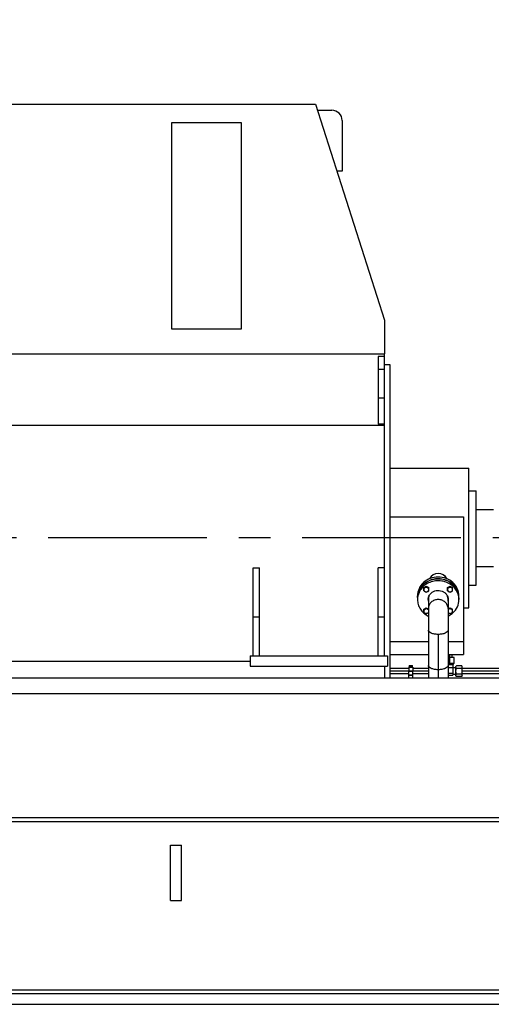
# Model space of a CAD drawing. Header units: millimetres. Extents: x 0 to 1189, y 0 to 841.
# Tile 9 of 173: x 172 to 245, y 172 to 324. Entities that reach past the tile are written whole.
import ezdxf
from ezdxf.enums import TextEntityAlignment as Align

# ---------------------------------------------------------------- set-up
doc = ezdxf.new("R2010")
doc.units = ezdxf.units.MM
doc.header["$LTSCALE"] = 65.395
doc.linetypes.add('CENTER', pattern=[0.6, 0.375, -0.075, 0.075, -0.075])
doc.layers.get('0').update_dxf_attribs({"linetype": 'CONTINUOUS'})
for name, color, linetype in [('32007_153200_11_ABL1204', 7, 'CONTINUOUS'), ('32007_153200_11_T1_PBL1210', 7, 'CONTINUOUS'), ('32007_153200_11_T2_PBL1208', 7, 'CONTINUOUS'), ('32007_153200_14_ABL1197', 7, 'CONTINUOUS'), ('32007_153200_14_T1_PBL1301', 7, 'CONTINUOUS'), ('32007_153200_15_ABL1115', 7, 'CONTINUOUS'), ('32007_153200_15_T1_PBL1302', 7, 'CONTINUOUS'), ('32007_153200_18_ABL1241', 7, 'CONTINUOUS'), ('32007_153200_18_T1_PBL1242', 7, 'CONTINUOUS'), ('32007_153701_05_PBL1201', 7, 'CONTINUOUS'), ('6M32E_GENSET_GENERATOR_ABL1093', 7, 'CONTINUOUS'), ('6M32E_GENSET_GENERATOR_T1_PBL1094', 7, 'CONTINUOUS'), ('6M32E_GENSET_GRUNDRAHMEN_ABL1126', 7, 'CONTINUOUS'), ('6M32E_GENSET_GRUNDRAHMEN_T1_PBL1127', 7, 'CONTINUOUS'), ('6M32E_GENSET_VERROHRUNG_ABL1095', 7, 'CONTINUOUS'), ('BOGEN-S-2D-90-76_1X2_9_PBL1209', 7, 'CONTINUOUS'), ('D3870-A2-S-20_PBL1198', 7, 'CONTINUOUS'), ('D3870-A2-S-20_PBL1243', 7, 'CONTINUOUS'), ('D931_1-M12X50_PBL1206', 7, 'CONTINUOUS'), ('D931_1-M12X50_PBL1207', 7, 'CONTINUOUS'), ('D931_1-M12X50_PBL1240', 7, 'CONTINUOUS'), ('D931_1-M12X50_PBL1244', 7, 'CONTINUOUS'), ('D931_1-M8X55_PBL1203', 7, 'CONTINUOUS'), ('E1514-FF-DN65-PN6X2_PBL1976', 7, 'CONTINUOUS'), ('EN1092-1-01A-DN65-PN6_PBL1205', 7, 'CONTINUOUS'), ('ISO8434-1-E-S20_PBL1116', 7, 'CONTINUOUS'), ('ISO8434-1-T-S20_PBL1199', 7, 'CONTINUOUS'), ('links_14_VBL1092', 7, 'CONTINUOUS'), ('RKD1000-20_PBL1200', 7, 'CONTINUOUS'), ('RKD1000-20_PBL1202', 7, 'CONTINUOUS')]:
    doc.layers.add(name, color=color, linetype=linetype)
doc.styles.get("Standard").update_dxf_attribs({"font": 'txt', "width": 0.6})
doc.dimstyles.new('DIMSTYLE_2', dxfattribs={"dimtxt": 3.5, "dimasz": 3.5, "dimexe": 1.8, "dimexo": 0, "dimgap": 0.875, "dimtad": 1, "dimlfac": 25, "dimdsep": 46, "dimtxsty": 'Standard', "dimblk": '_FILLED', "dimblk1": '_FILLED', "dimblk2": '_FILLED', "dimcen": 0.09, "dimadec": 0, "dimazin": 0, "dimtp": 2, "dimtm": 2, "dimtfac": 1, "dimtofl": 0, "dimtmove": 0, "dimatfit": 3, "dimldrblk": '_FILLED', "dimfxl": 1, "dimtolj": 1, "dimarcsym": 0})

# ---------------------------------------------------------------- blocks, each defined once
blk = doc.blocks.new('_FILLED')
at = {"color": 0, "linetype": 'ByBlock'}
blk.add_solid([(0, 0), (-1, 0.167), (-1, -0.167)], dxfattribs=at)
blk = doc.blocks.new('*D10')
at = {"color": 6, "linetype": 'Continuous'}
for p, q in [((302.09, 346.76), (105.05, 346.76)), ((106.85, 346.76), (106.85, 295.36)), ((106.85, 243.96), (106.85, 295.36)), ((111.85, 243.96), (105.05, 243.96))]:
    blk.add_line(p, q, dxfattribs=at)
at = {"color": 6, "linetype": 'Continuous', "xscale": 3.5, "yscale": 3.5, "zscale": 3.5}
for p, rotation in [((106.85, 346.76), 90), ((106.85, 243.96), 270)]:
    blk.add_blockref('_FILLED', p, dxfattribs=dict(at, rotation=rotation))
at = {"color": 6, "linetype": 'Continuous', "width": 0.672619}
blk.add_text('2570', height=3.5, rotation=90, dxfattribs=at).set_placement((105.97, 295.36), align=Align.CENTER)
blk = doc.blocks.new('*D11')
at = {"color": 6, "linetype": 'Continuous'}
for p, q in [((295.73, 361.56), (98.05, 361.56)), ((99.85, 361.56), (99.85, 302.76)), ((99.85, 243.96), (99.85, 302.76)), ((111.85, 243.96), (98.05, 243.96))]:
    blk.add_line(p, q, dxfattribs=at)
at = {"color": 6, "linetype": 'Continuous', "xscale": 3.5, "yscale": 3.5, "zscale": 3.5}
for p, rotation in [((99.85, 361.56), 90), ((99.85, 243.96), 270)]:
    blk.add_blockref('_FILLED', p, dxfattribs=dict(at, rotation=rotation))
at = {"color": 6, "linetype": 'Continuous', "width": 0.690476}
blk.add_text('2940', height=3.5, rotation=90, dxfattribs=at).set_placement((98.97, 302.76), align=Align.CENTER)
blk = doc.blocks.new('*D12')
at = {"color": 6, "linetype": 'Continuous'}
for p, q in [((316.38, 365.56), (91.05, 365.56)), ((92.85, 365.56), (92.85, 304.76)), ((92.85, 243.96), (92.85, 304.76)), ((111.85, 243.96), (91.05, 243.96))]:
    blk.add_line(p, q, dxfattribs=at)
at = {"color": 6, "linetype": 'Continuous', "xscale": 3.5, "yscale": 3.5, "zscale": 3.5}
for p, rotation in [((92.85, 365.56), 90), ((92.85, 243.96), 270)]:
    blk.add_blockref('_FILLED', p, dxfattribs=dict(at, rotation=rotation))
at = {"color": 6, "linetype": 'Continuous', "width": 0.672619}
blk.add_text('3040', height=3.5, rotation=90, dxfattribs=at).set_placement((91.97, 304.76), align=Align.CENTER)
blk = doc.blocks.new('*D13')
at = {"color": 6, "linetype": 'Continuous'}
for p, q in [((316.38, 380.16), (84.05, 380.16)), ((85.85, 380.16), (85.85, 312.06)), ((85.85, 243.96), (85.85, 312.06)), ((111.85, 243.96), (84.05, 243.96))]:
    blk.add_line(p, q, dxfattribs=at)
at = {"color": 6, "linetype": 'Continuous', "xscale": 3.5, "yscale": 3.5, "zscale": 3.5}
for p, rotation in [((85.85, 380.16), 90), ((85.85, 243.96), 270)]:
    blk.add_blockref('_FILLED', p, dxfattribs=dict(at, rotation=rotation))
at = {"color": 6, "linetype": 'Continuous', "width": 0.654762}
blk.add_text('3405', height=3.5, rotation=90, dxfattribs=at).set_placement((84.97, 312.06), align=Align.CENTER)
blk = doc.blocks.new('6M32E_GENSET_GENERATOR_T1_PBL1094', base_point=(293.7, 266.66))
at = {"layer": '6M32E_GENSET_GENERATOR_T1_PBL1094', "color": 7, "linetype": 'Continuous'}
for p, q in [((146.26, 310.96), (217.68, 310.96)), ((217.68, 310.96), (228.33, 277.6)), ((217.98, 310), (220.18, 310)), ((195.41, 308.08), (195.41, 276.24)), ((206.25, 308.08), (195.41, 308.08)), ((206.25, 276.24), (206.25, 308.08)), ((221.78, 308.4), (221.78, 300.6)), ((221.78, 300.6), (220.98, 300.6)), ((228.33, 277.6), (228.33, 272.4)), ((195.41, 276.24), (206.25, 276.24)), ((135.61, 272.4), (228.33, 272.4)), ((228.33, 261.4), (228.33, 272.4)), ((227.33, 271.96), (227.33, 261.52)), ((228.33, 271.96), (227.33, 271.96)), ((228.33, 270.76), (229.13, 270.76)), ((229.13, 270.76), (229.13, 222.36)), ((228.33, 265.56), (227.33, 265.56)), ((228.33, 261.52), (227.33, 261.52)), ((135.61, 261.4), (228.33, 261.4)), ((228.33, 225.76), (228.33, 261.4)), ((229.13, 254.76), (241.35, 254.76)), ((241.35, 233.16), (241.35, 254.76)), ((241.35, 251.26), (242.45, 251.26)), ((242.45, 236.66), (242.45, 251.26)), ((242.45, 248.36), (245.13, 248.36)), ((229.13, 247.24), (240.53, 247.24)), ((240.53, 247.24), (240.53, 225.96)), ((208.01, 225.76), (208.01, 239.36)), ((208.01, 239.36), (209.01, 239.36)), ((209.01, 225.76), (209.01, 239.36)), ((227.33, 225.76), (227.33, 239.36)), ((228.33, 239.36), (227.33, 239.36)), ((242.45, 239.56), (245.13, 239.56)), ((241.35, 236.66), (242.45, 236.66)), ((233.41, 234.76), (233.41, 235.03)), ((239.81, 234.76), (239.81, 235.03)), ((240.53, 233.16), (241.35, 233.16)), ((209.01, 231.76), (208.01, 231.76)), ((228.33, 231.76), (227.33, 231.76)), ((229.13, 227.98), (235.09, 227.98)), ((238.13, 227.98), (240.53, 227.98)), ((207.57, 225.76), (207.57, 224.16)), ((207.57, 225.76), (228.77, 225.76)), ((228.77, 225.76), (228.77, 224.16)), ((229.13, 225.96), (235.09, 225.96)), ((238.13, 225.96), (240.53, 225.96)), ((170.37, 224.96), (207.57, 224.96)), ((207.57, 224.16), (228.77, 224.16)), ((228.33, 224.16), (228.33, 222.36))]:
    blk.add_line(p, q, dxfattribs=at)
at = {"layer": '6M32E_GENSET_GENERATOR_T1_PBL1094', "color": 9, "linetype": 'Continuous'}
blk.add_line((228.33, 269.96), (227.33, 269.96), dxfattribs=at)
at = {"layer": '6M32E_GENSET_GENERATOR_T1_PBL1094', "color": 2, "linetype": 'CENTER'}
blk.add_line((475.55, 243.96), (111.85, 243.96), dxfattribs=at)
at = {"layer": '6M32E_GENSET_GENERATOR_T1_PBL1094', "color": 7, "linetype": 'Continuous'}
for centre, radius, start, end in [((220.18, 308.4), 1.6, 0, 90), ((236.61, 236.96), 1.52, 28.7563, 151.2437)]:
    blk.add_arc(centre, radius, start, end, dxfattribs=at)
blk.add_ellipse((236.61, 236.96), major_axis=(0, 1.52), ratio=1, start_param=-1.093844, end_param=1.093844, dxfattribs=at)
blk.add_open_spline([(239.81, 235.03), (239.81, 235.4), (239.63, 236.18), (238.91, 237.15), (237.85, 237.78), (236.61, 238), (235.37, 237.78), (234.3, 237.15), (233.58, 236.18), (233.41, 235.4), (233.41, 235.03)], degree=3, knots=[0, 0, 0, 0, 0.119275, 0.241981, 0.369382, 0.5, 0.630618, 0.758019, 0.880725, 1, 1, 1, 1], dxfattribs=at)
blk = doc.blocks.new('6M32E_GENSET_GENERATOR_ABL1093', base_point=(293.7, 266.66))
at = {"layer": '6M32E_GENSET_GENERATOR_T1_PBL1094'}
blk.add_blockref('6M32E_GENSET_GENERATOR_T1_PBL1094', (293.7, 266.66), dxfattribs=at)
blk = doc.blocks.new('ISO8434-1-E-S20_PBL1116', base_point=(128.42, 223.77))
at = {"layer": 'ISO8434-1-E-S20_PBL1116', "color": 7, "linetype": 'Continuous'}
for p, q in [((128.33, 224.47), (128.33, 224.41)), ((128.33, 224.41), (128.36, 224.38)), ((128.41, 224.35), (128.36, 224.38)), ((128.39, 224.37), (128.39, 223.39))]:
    blk.add_line(p, q, dxfattribs=at)
at = {"layer": 'ISO8434-1-E-S20_PBL1116', "color": 2, "linetype": 'Continuous'}
blk.add_line((128.38, 224.46), (128.38, 224.39), dxfattribs=at)
at = {"layer": 'ISO8434-1-E-S20_PBL1116', "color": 7, "linetype": 'Continuous'}
blk.add_lwpolyline([(128.39, 223.39), (128.42, 223.21), (128.51, 223.06)], dxfattribs=at)
at = {"layer": 'ISO8434-1-E-S20_PBL1116', "color": 9, "linetype": 'Continuous'}
blk.add_arc((128.4, 223.4), 0.0162, 180.011, 180.9365, dxfattribs=at)
at = {"layer": 'ISO8434-1-E-S20_PBL1116', "color": 7, "linetype": 'Continuous'}
for points, knots in [([(128.36, 224.38), (128.36, 224.38), (128.41, 224.36), (128.46, 224.35), (128.51, 224.34)], [0, 0, 0, 0, 0.183621, 1, 1, 1, 1]), ([(128.41, 224.35), (128.42, 224.35), (128.45, 224.34), (128.48, 224.33), (128.5, 224.32)], [0, 0, 0, 0, 0.195095, 1, 1, 1, 1])]:
    blk.add_open_spline(points, degree=3, knots=knots, dxfattribs=at)
at = {"layer": 'ISO8434-1-E-S20_PBL1116', "color": 2, "linetype": 'Continuous'}
blk.add_open_spline([(128.51, 224.32), (128.5, 224.33), (128.5, 224.33), (128.49, 224.33), (128.49, 224.33), (128.48, 224.33), (128.47, 224.33), (128.47, 224.33), (128.46, 224.34), (128.45, 224.34), (128.45, 224.34), (128.45, 224.34), (128.45, 224.34), (128.44, 224.34), (128.44, 224.34), (128.44, 224.34), (128.44, 224.34), (128.43, 224.34), (128.43, 224.35), (128.42, 224.35), (128.42, 224.35), (128.42, 224.35), (128.42, 224.35), (128.41, 224.35), (128.41, 224.35), (128.41, 224.35), (128.41, 224.36), (128.4, 224.36)], degree=3, knots=[0, 0, 0, 0, 0.0625, 0.125, 0.15625, 0.1875, 0.25, 0.3125, 0.375, 0.4375, 0.46875, 0.484375, 0.5, 0.515625, 0.53125, 0.5625, 0.625, 0.65625, 0.6875, 0.75, 0.78125, 0.8125, 0.828125, 0.84375, 0.875, 0.9375, 1, 1, 1, 1], dxfattribs=at)
at = {"layer": 'ISO8434-1-E-S20_PBL1116', "color": 9, "linetype": 'Continuous'}
blk.add_open_spline([(128.5, 223.34), (128.47, 223.34), (128.43, 223.35), (128.39, 223.38), (128.39, 223.39)], degree=3, knots=[0, 0, 0, 0, 0.676449, 1, 1, 1, 1], dxfattribs=at)
blk = doc.blocks.new('ISO8434-1-T-S20_PBL1199', base_point=(238.74, 223.66))
at = {"layer": 'ISO8434-1-T-S20_PBL1199', "color": 7, "linetype": 'Continuous'}
for p, q in [((238.93, 224.43), (238.13, 224.43)), ((238.87, 224.4), (238.13, 224.4)), ((238.88, 224.4), (238.13, 224.4)), ((238.13, 223.94), (239.33, 223.94)), ((238.87, 224.4), (238.93, 224.43)), ((238.87, 224.4), (238.87, 222.77)), ((238.93, 224.56), (238.93, 224.43)), ((239.33, 223.94), (239.35, 223.97)), ((239.33, 222.85), (239.33, 223.95)), ((239.33, 222.86), (239.33, 223.94)), ((238.13, 223.08), (238.87, 223.08)), ((238.13, 222.77), (238.87, 222.77)), ((239.33, 222.86), (238.87, 222.86)), ((239.33, 222.86), (239.35, 222.82))]:
    blk.add_line(p, q, dxfattribs=at)
at = {"layer": 'ISO8434-1-T-S20_PBL1199', "color": 2, "linetype": 'Continuous'}
for p, q in [((238.88, 224.56), (238.88, 224.4)), ((239.35, 223.95), (239.33, 223.95)), ((239.35, 222.85), (239.33, 222.85))]:
    blk.add_line(p, q, dxfattribs=at)
blk = doc.blocks.new('32007_153200_15_T1_PBL1302', base_point=(183.32, 223.4))
at = {"layer": '32007_153200_15_T1_PBL1302', "color": 7, "linetype": 'Continuous'}
for p, q in [((133.25, 223.8), (131.55, 223.8)), ((135.01, 223.8), (133.89, 223.8)), ((232.05, 223.8), (229.13, 223.8)), ((235.09, 223.8), (232.69, 223.8)), ((133.25, 223), (131.55, 223)), ((135.01, 223), (133.89, 223)), ((232.05, 223), (229.13, 223)), ((235.09, 223), (232.69, 223))]:
    blk.add_line(p, q, dxfattribs=at)
at = {"layer": '32007_153200_15_T1_PBL1302', "color": 2, "linetype": 'CENTER'}
for p, q in [((135.01, 223.4), (131.55, 223.4)), ((235.09, 223.4), (229.13, 223.4))]:
    blk.add_line(p, q, dxfattribs=at)
blk = doc.blocks.new('32007_153200_15_ABL1115', base_point=(183.84, 223.66))
at = {"layer": '32007_153200_15_T1_PBL1302'}
blk.add_blockref('32007_153200_15_T1_PBL1302', (183.32, 223.4), dxfattribs=at)
at = {"layer": 'ISO8434-1-E-S20_PBL1116'}
blk.add_blockref('ISO8434-1-E-S20_PBL1116', (128.42, 223.77), dxfattribs=at)
at = {"layer": 'ISO8434-1-T-S20_PBL1199'}
blk.add_blockref('ISO8434-1-T-S20_PBL1199', (238.74, 223.66), dxfattribs=at)
blk = doc.blocks.new('D3870-A2-S-20_PBL1198', base_point=(239.83, 223.4))
at = {"layer": 'D3870-A2-S-20_PBL1198', "color": 7, "linetype": 'Continuous'}
for p, q in [((239.42, 224.23), (239.35, 224.12)), ((239.35, 222.68), (239.35, 224.12)), ((240.24, 224.23), (239.42, 224.23)), ((240.24, 223.81), (239.42, 223.81)), ((240.31, 224.12), (240.24, 224.23)), ((240.31, 222.68), (240.31, 224.12)), ((239.42, 222.56), (239.35, 222.68)), ((239.42, 222.98), (240.24, 222.98)), ((240.24, 222.56), (239.42, 222.56)), ((240.31, 222.68), (240.24, 222.56))]:
    blk.add_line(p, q, dxfattribs=at)
for points, knots in [([(239.35, 224.02), (239.35, 224.04), (239.35, 224.11), (239.39, 224.18), (239.42, 224.23)], [0, 0, 0, 0, 0.239943, 1, 1, 1, 1]), ([(239.42, 223.81), (239.41, 223.83), (239.37, 223.89), (239.35, 223.96), (239.35, 224.02)], [0, 0, 0, 0, 0.264854, 1, 1, 1, 1]), ([(240.31, 224.02), (240.31, 224.04), (240.3, 224.11), (240.27, 224.18), (240.24, 224.23)], [0, 0, 0, 0, 0.241275, 1, 1, 1, 1]), ([(240.24, 223.81), (240.25, 223.83), (240.29, 223.89), (240.31, 223.97), (240.31, 224.02)], [0, 0, 0, 0, 0.263017, 1, 1, 1, 1]), ([(239.35, 222.77), (239.35, 222.79), (239.35, 222.86), (239.39, 222.93), (239.42, 222.98)], [0, 0, 0, 0, 0.239943, 1, 1, 1, 1]), ([(239.42, 222.56), (239.41, 222.58), (239.37, 222.64), (239.35, 222.72), (239.35, 222.77)], [0, 0, 0, 0, 0.264854, 1, 1, 1, 1]), ([(240.31, 222.77), (240.31, 222.79), (240.3, 222.86), (240.27, 222.93), (240.24, 222.98)], [0, 0, 0, 0, 0.241275, 1, 1, 1, 1]), ([(240.24, 222.56), (240.25, 222.58), (240.29, 222.64), (240.31, 222.72), (240.31, 222.77)], [0, 0, 0, 0, 0.263017, 1, 1, 1, 1])]:
    blk.add_open_spline(points, degree=3, knots=knots, dxfattribs=at)
for points in [[(239.35, 223.4), (239.35, 223.54), (239.38, 223.68), (239.42, 223.81)], [(240.31, 223.4), (240.31, 223.54), (240.28, 223.68), (240.24, 223.81)], [(239.42, 222.98), (239.38, 223.11), (239.35, 223.25), (239.35, 223.4)], [(240.24, 222.98), (240.28, 223.11), (240.31, 223.26), (240.31, 223.4)]]:
    blk.add_open_spline(points, degree=3, dxfattribs=at)
blk = doc.blocks.new('32007_153200_14_T1_PBL1301', base_point=(258.52, 223.4))
at = {"layer": '32007_153200_14_T1_PBL1301', "color": 7, "linetype": 'Continuous'}
for p, q in [((251.13, 223.8), (240.31, 223.8)), ((276.05, 223.8), (275.81, 223.8)), ((276.73, 223.8), (276.69, 223.8)), ((251.13, 223), (240.31, 223))]:
    blk.add_line(p, q, dxfattribs=at)
at = {"layer": '32007_153200_14_T1_PBL1301', "color": 2, "linetype": 'CENTER'}
for p, q in [((251.13, 223.4), (240.31, 223.4)), ((276.73, 223.4), (275.81, 223.4))]:
    blk.add_line(p, q, dxfattribs=at)
blk = doc.blocks.new('32007_153200_14_ABL1197', base_point=(258.04, 223.4))
at = {"layer": '32007_153200_14_T1_PBL1301'}
blk.add_blockref('32007_153200_14_T1_PBL1301', (258.52, 223.4), dxfattribs=at)
at = {"layer": 'D3870-A2-S-20_PBL1198'}
blk.add_blockref('D3870-A2-S-20_PBL1198', (239.83, 223.4), dxfattribs=at)
blk = doc.blocks.new('RKD1000-20_PBL1200', base_point=(232.37, 223.73))
at = {"layer": 'RKD1000-20_PBL1200', "color": 7, "linetype": 'Continuous'}
for p, q in [((232.05, 224.04), (232.05, 223.42)), ((232.05, 224.04), (232.69, 224.04)), ((232.69, 224.04), (232.69, 223.42)), ((232.05, 223.42), (232.69, 223.42))]:
    blk.add_line(p, q, dxfattribs=at)
blk = doc.blocks.new('32007_153701_05_PBL1201', base_point=(232.37, 222.56))
at = {"layer": '32007_153701_05_PBL1201', "color": 7, "linetype": 'Continuous'}
for p, q in [((232.05, 222.36), (232.05, 222.76)), ((232.05, 222.76), (232.69, 222.76)), ((232.69, 222.36), (232.69, 222.76))]:
    blk.add_line(p, q, dxfattribs=at)
blk = doc.blocks.new('RKD1000-20_PBL1202', base_point=(232.37, 223.07))
at = {"layer": 'RKD1000-20_PBL1202', "color": 7, "linetype": 'Continuous'}
for p, q in [((232.05, 222.76), (232.05, 223.38)), ((232.69, 223.38), (232.05, 223.38)), ((232.69, 222.76), (232.05, 222.76)), ((232.69, 222.76), (232.69, 223.38))]:
    blk.add_line(p, q, dxfattribs=at)
blk = doc.blocks.new('D931_1-M8X55_PBL1203', base_point=(232.37, 224.14))
at = {"layer": 'D931_1-M8X55_PBL1203', "color": 7, "linetype": 'Continuous'}
for p, q in [((232.11, 224.25), (232.11, 224.06)), ((232.11, 224.25), (232.63, 224.25)), ((232.11, 224.25), (232.11, 224.25)), ((232.63, 224.06), (232.11, 224.06)), ((232.14, 224.04), (232.14, 224.06)), ((232.37, 224.24), (232.37, 224.06)), ((232.6, 224.04), (232.6, 224.06)), ((232.63, 224.06), (232.63, 224.25)), ((232.63, 224.25), (232.63, 224.25))]:
    blk.add_line(p, q, dxfattribs=at)
for points in [[(232.11, 224.24), (232.15, 224.24), (232.24, 224.25), (232.32, 224.24), (232.37, 224.24)], [(232.37, 224.24), (232.41, 224.24), (232.5, 224.25), (232.58, 224.24), (232.63, 224.24)]]:
    blk.add_open_spline(points, degree=3, dxfattribs=at)
blk = doc.blocks.new('EN1092-1-01A-DN65-PN6_PBL1205', base_point=(236.61, 234.77))
at = {"layer": 'EN1092-1-01A-DN65-PN6_PBL1205', "color": 7, "linetype": 'Continuous'}
for p, q in [((233.41, 234.73), (233.41, 234.46)), ((239.81, 234.73), (239.81, 234.46))]:
    blk.add_line(p, q, dxfattribs=at)
for centre, radius, start, end in [((236.04, 234.73), 2.63, 179.2636, 180), ((236.34, 234.73), 1.28, 186.0988, 190.4162), ((236.34, 234.46), 1.28, 180.0185, 190.4113), ((236.88, 234.73), 1.28, 349.5838, 353.9012), ((236.88, 234.46), 1.28, 349.5887, 359.9815), ((237.18, 234.73), 2.63, 0, 0.733)]:
    blk.add_arc(centre, radius, start, end, dxfattribs=at)
for points, knots in [([(239.81, 234.76), (239.8, 235.04), (239.7, 235.62), (239.28, 236.39), (238.64, 237.02), (237.82, 237.45), (236.91, 237.66), (235.97, 237.61), (235.08, 237.32), (234.57, 236.98), (234.34, 236.78)], [0, 0, 0, 0, 0.117824, 0.237735, 0.360966, 0.487592, 0.616589, 0.746212, 0.874529, 1, 1, 1, 1]), ([(239.81, 234.46), (239.81, 234.74), (239.71, 235.32), (239.3, 236.1), (238.66, 236.74), (237.84, 237.18), (236.92, 237.38), (235.98, 237.34), (235.09, 237.06), (234.57, 236.71), (234.34, 236.51)], [0, 0, 0, 0, 0.117817, 0.237672, 0.360843, 0.487438, 0.616446, 0.746112, 0.874484, 1, 1, 1, 1]), ([(234.34, 236.78), (234.06, 236.52), (233.59, 235.9), (233.41, 235.13), (233.41, 234.76)], [0, 0, 0, 0, 0.507066, 1, 1, 1, 1]), ([(234.34, 236.51), (234.06, 236.25), (233.58, 235.61), (233.41, 234.84), (233.41, 234.46)], [0, 0, 0, 0, 0.507089, 1, 1, 1, 1]), ([(235.51, 235.45), (235.73, 235.65), (236.3, 235.92), (237.07, 235.85), (237.6, 235.56), (237.91, 235.25), (238.11, 234.87), (238.16, 234.59), (238.16, 234.46)], [0, 0, 0, 0, 0.25264, 0.510227, 0.637429, 0.761189, 0.881619, 1, 1, 1, 1]), ([(233.41, 234.46), (233.41, 234.2), (233.49, 233.67), (233.83, 232.95), (234.37, 232.33), (234.84, 232.03), (235.08, 231.91)], [0, 0, 0, 0, 0.242699, 0.488943, 0.741161, 1, 1, 1, 1]), ([(235.06, 234.46), (235.06, 234.64), (235.14, 235.02), (235.37, 235.32), (235.51, 235.45)], [0, 0, 0, 0, 0.492911, 1, 1, 1, 1]), ([(238.87, 232.41), (239.16, 232.67), (239.64, 233.3), (239.81, 234.08), (239.81, 234.46)], [0, 0, 0, 0, 0.507089, 1, 1, 1, 1]), ([(238.14, 231.91), (238.2, 231.94), (238.46, 232.08), (238.71, 232.26), (238.87, 232.41)], [0, 0, 0, 0, 0.252718, 1, 1, 1, 1])]:
    blk.add_open_spline(points, degree=3, knots=knots, dxfattribs=at)
blk = doc.blocks.new('32007_153200_11_T2_PBL1208', base_point=(236.61, 234))
at = {"layer": '32007_153200_11_T2_PBL1208', "color": 7, "linetype": 'Continuous'}
for p, q in [((235.09, 234.54), (235.09, 233.07)), ((238.13, 234.54), (238.13, 233.07))]:
    blk.add_line(p, q, dxfattribs=at)
at = {"layer": '32007_153200_11_T2_PBL1208', "color": 2, "linetype": 'CENTER'}
blk.add_line((236.61, 234.54), (236.61, 234.44), dxfattribs=at)
at = {"layer": '32007_153200_11_T2_PBL1208', "color": 7, "linetype": 'Continuous'}
for points in [[(235.15, 234.92), (235.11, 234.8), (235.09, 234.67), (235.09, 234.54)], [(238.13, 234.54), (238.13, 234.67), (238.11, 234.8), (238.07, 234.92)]]:
    blk.add_open_spline(points, degree=3, dxfattribs=at)
blk.add_open_spline([(238.13, 233.07), (238.13, 233.25), (238.05, 233.62), (237.7, 234.08), (237.2, 234.38), (236.61, 234.48), (236.02, 234.38), (235.51, 234.08), (235.17, 233.62), (235.09, 233.25), (235.09, 233.07)], degree=3, knots=[0, 0, 0, 0, 0.119275, 0.241981, 0.369382, 0.5, 0.630618, 0.758019, 0.880725, 1, 1, 1, 1], dxfattribs=at)
blk = doc.blocks.new('BOGEN-S-2D-90-76_1X2_9_PBL1209', base_point=(236.61, 231.76))
at = {"layer": 'BOGEN-S-2D-90-76_1X2_9_PBL1209', "color": 7, "linetype": 'Continuous'}
for p, q in [((235.09, 233.07), (235.09, 229.72)), ((238.13, 233.07), (238.13, 229.72))]:
    blk.add_line(p, q, dxfattribs=at)
for points, knots in [([(238.13, 233.07), (238.13, 233.25), (238.05, 233.62), (237.7, 234.08), (237.2, 234.38), (236.61, 234.48), (236.02, 234.38), (235.51, 234.08), (235.17, 233.62), (235.09, 233.25), (235.09, 233.07)], [0, 0, 0, 0, 0.119275, 0.241981, 0.369382, 0.5, 0.630618, 0.758019, 0.880725, 1, 1, 1, 1]), ([(238.13, 229.72), (238.13, 229.51), (237.8, 229.3), (237.45, 229.18), (237.09, 229.1), (236.61, 229.06), (236.13, 229.1), (235.77, 229.18), (235.42, 229.3), (235.09, 229.51), (235.09, 229.72)], [0, 0, 0, 0, 0.183508, 0.253849, 0.33158, 0.5, 0.66842, 0.746151, 0.816492, 1, 1, 1, 1])]:
    blk.add_open_spline(points, degree=3, knots=knots, dxfattribs=at)
blk = doc.blocks.new('32007_153200_11_T1_PBL1210', base_point=(236.61, 226.04))
at = {"layer": '32007_153200_11_T1_PBL1210', "color": 7, "linetype": 'Continuous'}
for p, q in [((235.09, 229.72), (235.09, 222.36)), ((238.13, 229.72), (238.13, 222.36))]:
    blk.add_line(p, q, dxfattribs=at)
at = {"layer": '32007_153200_11_T1_PBL1210', "color": 2, "linetype": 'CENTER'}
blk.add_line((236.61, 229.08), (236.61, 222.36), dxfattribs=at)
at = {"layer": '32007_153200_11_T1_PBL1210', "color": 7, "linetype": 'Continuous'}
blk.add_open_spline([(238.13, 229.72), (238.13, 229.51), (237.8, 229.3), (237.45, 229.18), (237.09, 229.1), (236.61, 229.06), (236.13, 229.1), (235.77, 229.18), (235.42, 229.3), (235.09, 229.51), (235.09, 229.72)], degree=3, knots=[0, 0, 0, 0, 0.183508, 0.253849, 0.33158, 0.5, 0.66842, 0.746151, 0.816492, 1, 1, 1, 1], dxfattribs=at)
at = {"layer": '32007_153200_11_T1_PBL1210', "color": 9, "linetype": 'Continuous'}
blk.add_open_spline([(238.13, 224.27), (238.13, 224.06), (237.8, 223.84), (237.45, 223.73), (237.09, 223.65), (236.61, 223.61), (236.13, 223.65), (235.77, 223.73), (235.42, 223.84), (235.09, 224.06), (235.09, 224.27)], degree=3, knots=[0, 0, 0, 0, 0.183508, 0.253849, 0.33158, 0.5, 0.66842, 0.746151, 0.816492, 1, 1, 1, 1], dxfattribs=at)
blk = doc.blocks.new('32007_153200_11_ABL1204', base_point=(236.61, 229.99))
at = {"layer": '32007_153200_11_T1_PBL1210'}
blk.add_blockref('32007_153200_11_T1_PBL1210', (236.61, 226.04), dxfattribs=at)
at = {"layer": '32007_153200_11_T2_PBL1208'}
blk.add_blockref('32007_153200_11_T2_PBL1208', (236.61, 234), dxfattribs=at)
at = {"layer": 'BOGEN-S-2D-90-76_1X2_9_PBL1209'}
blk.add_blockref('BOGEN-S-2D-90-76_1X2_9_PBL1209', (236.61, 231.76), dxfattribs=at)
at = {"layer": 'EN1092-1-01A-DN65-PN6_PBL1205'}
blk.add_blockref('EN1092-1-01A-DN65-PN6_PBL1205', (236.61, 234.77), dxfattribs=at)
blk = doc.blocks.new('D931_1-M12X50_PBL1206', base_point=(234.74, 232.73))
at = {"layer": 'D931_1-M12X50_PBL1206', "color": 7, "linetype": 'Continuous'}
for p, q in [((234.39, 232.98), (234.77, 233.18)), ((234.39, 232.47), (234.39, 232.98)), ((234.77, 233.07), (234.77, 233.18)), ((234.77, 233.18), (235.09, 233.01))]:
    blk.add_line(p, q, dxfattribs=at)
for points, knots in [([(234.77, 233.07), (234.74, 233.05), (234.61, 232.98), (234.49, 232.91), (234.39, 232.87)], [0, 0, 0, 0, 0.254823, 1, 1, 1, 1]), ([(234.42, 232.79), (234.39, 232.74), (234.38, 232.62), (234.44, 232.46), (234.59, 232.35), (234.71, 232.32), (234.77, 232.32)], [0, 0, 0, 0, 0.24025, 0.483066, 0.736836, 1, 1, 1, 1]), ([(234.77, 233.01), (234.7, 233.01), (234.55, 232.97), (234.45, 232.86), (234.42, 232.79)], [0, 0, 0, 0, 0.512379, 1, 1, 1, 1]), ([(235.09, 232.9), (235.06, 232.91), (234.95, 232.96), (234.85, 233.02), (234.77, 233.07)], [0, 0, 0, 0, 0.245525, 1, 1, 1, 1]), ([(235.09, 232.85), (235.06, 232.9), (234.96, 232.98), (234.83, 233.01), (234.77, 233.01)], [0, 0, 0, 0, 0.490441, 1, 1, 1, 1]), ([(234.39, 232.47), (234.42, 232.45), (234.54, 232.38), (234.67, 232.32), (234.77, 232.27)], [0, 0, 0, 0, 0.254823, 1, 1, 1, 1]), ([(234.77, 232.32), (234.83, 232.32), (234.96, 232.35), (235.06, 232.43), (235.09, 232.48)], [0, 0, 0, 0, 0.509559, 1, 1, 1, 1]), ([(234.77, 232.27), (234.8, 232.28), (234.9, 232.33), (235.01, 232.39), (235.09, 232.43)], [0, 0, 0, 0, 0.24488, 1, 1, 1, 1])]:
    blk.add_open_spline(points, degree=3, knots=knots, dxfattribs=at)
blk = doc.blocks.new('D931_1-M12X50_PBL1207', base_point=(234.77, 236.06))
at = {"layer": 'D931_1-M12X50_PBL1207', "color": 7, "linetype": 'Continuous'}
for p, q in [((234.39, 236.31), (234.77, 236.51)), ((234.39, 235.8), (234.39, 236.31)), ((234.77, 236.4), (234.77, 236.51)), ((234.77, 236.51), (235.15, 236.31)), ((235.15, 235.8), (235.15, 236.31))]:
    blk.add_line(p, q, dxfattribs=at)
for points, knots in [([(234.77, 236.4), (234.74, 236.38), (234.61, 236.31), (234.49, 236.25), (234.39, 236.2)], [0, 0, 0, 0, 0.254823, 1, 1, 1, 1]), ([(234.42, 236.12), (234.39, 236.07), (234.38, 235.96), (234.44, 235.79), (234.59, 235.68), (234.71, 235.65), (234.77, 235.65)], [0, 0, 0, 0, 0.24025, 0.483066, 0.736836, 1, 1, 1, 1]), ([(234.39, 235.8), (234.42, 235.79), (234.54, 235.71), (234.67, 235.65), (234.77, 235.6)], [0, 0, 0, 0, 0.254823, 1, 1, 1, 1]), ([(234.77, 236.34), (234.7, 236.34), (234.55, 236.3), (234.45, 236.19), (234.42, 236.12)], [0, 0, 0, 0, 0.512379, 1, 1, 1, 1]), ([(235.15, 236.2), (235.12, 236.22), (234.99, 236.28), (234.86, 236.35), (234.77, 236.4)], [0, 0, 0, 0, 0.244256, 1, 1, 1, 1]), ([(235.12, 236.12), (235.09, 236.19), (234.99, 236.3), (234.84, 236.34), (234.77, 236.34)], [0, 0, 0, 0, 0.487621, 1, 1, 1, 1]), ([(234.77, 235.65), (234.83, 235.65), (234.95, 235.68), (235.09, 235.79), (235.16, 235.96), (235.14, 236.07), (235.12, 236.12)], [0, 0, 0, 0, 0.263164, 0.516934, 0.75975, 1, 1, 1, 1]), ([(234.77, 235.6), (234.8, 235.62), (234.93, 235.68), (235.06, 235.75), (235.15, 235.8)], [0, 0, 0, 0, 0.244256, 1, 1, 1, 1])]:
    blk.add_open_spline(points, degree=3, knots=knots, dxfattribs=at)
blk = doc.blocks.new('D931_1-M12X50_PBL1240', base_point=(238.45, 236.06))
at = {"layer": 'D931_1-M12X50_PBL1240', "color": 7, "linetype": 'Continuous'}
for p, q in [((238.07, 236.31), (238.45, 236.51)), ((238.07, 235.8), (238.07, 236.31)), ((238.45, 236.4), (238.45, 236.51)), ((238.45, 236.51), (238.83, 236.31)), ((238.83, 235.8), (238.83, 236.31))]:
    blk.add_line(p, q, dxfattribs=at)
for points, knots in [([(238.09, 236.12), (238.07, 236.07), (238.05, 235.96), (238.12, 235.79), (238.26, 235.68), (238.39, 235.65), (238.45, 235.65)], [0, 0, 0, 0, 0.24025, 0.483066, 0.736836, 1, 1, 1, 1]), ([(238.45, 236.4), (238.41, 236.38), (238.29, 236.31), (238.16, 236.25), (238.07, 236.2)], [0, 0, 0, 0, 0.254823, 1, 1, 1, 1]), ([(238.07, 235.8), (238.1, 235.79), (238.22, 235.71), (238.35, 235.65), (238.45, 235.6)], [0, 0, 0, 0, 0.254823, 1, 1, 1, 1]), ([(238.45, 236.34), (238.37, 236.34), (238.23, 236.3), (238.12, 236.19), (238.09, 236.12)], [0, 0, 0, 0, 0.512379, 1, 1, 1, 1]), ([(238.83, 236.2), (238.79, 236.22), (238.66, 236.28), (238.54, 236.35), (238.45, 236.4)], [0, 0, 0, 0, 0.244256, 1, 1, 1, 1]), ([(238.8, 236.12), (238.77, 236.19), (238.67, 236.3), (238.52, 236.34), (238.45, 236.34)], [0, 0, 0, 0, 0.487621, 1, 1, 1, 1]), ([(238.45, 235.65), (238.51, 235.65), (238.63, 235.68), (238.77, 235.79), (238.84, 235.96), (238.82, 236.07), (238.8, 236.12)], [0, 0, 0, 0, 0.263164, 0.516934, 0.75975, 1, 1, 1, 1]), ([(238.45, 235.6), (238.48, 235.62), (238.61, 235.68), (238.73, 235.75), (238.83, 235.8)], [0, 0, 0, 0, 0.244256, 1, 1, 1, 1])]:
    blk.add_open_spline(points, degree=3, knots=knots, dxfattribs=at)
blk = doc.blocks.new('32007_153200_18_T1_PBL1242', base_point=(238.53, 225.74))
at = {"layer": '32007_153200_18_T1_PBL1242', "color": 2, "linetype": 'CENTER'}
blk.add_line((238.33, 225.96), (238.33, 225.52), dxfattribs=at)
at = {"layer": '32007_153200_18_T1_PBL1242', "color": 7, "linetype": 'Continuous'}
blk.add_line((238.73, 225.96), (238.73, 225.52), dxfattribs=at)
blk = doc.blocks.new('D3870-A2-S-20_PBL1243', base_point=(238.59, 225.04))
at = {"layer": 'D3870-A2-S-20_PBL1243', "color": 7, "linetype": 'Continuous'}
for p, q in [((239.05, 225.52), (238.13, 225.52)), ((238.33, 225.45), (238.33, 224.63)), ((239.05, 224.56), (239.05, 225.52)), ((239.05, 224.56), (238.13, 224.56))]:
    blk.add_line(p, q, dxfattribs=at)
for points in [[(238.33, 225.45), (238.26, 225.47), (238.2, 225.49), (238.13, 225.5)], [(238.69, 225.52), (238.57, 225.52), (238.44, 225.49), (238.33, 225.45)], [(239.05, 225.45), (238.93, 225.49), (238.81, 225.52), (238.69, 225.52)], [(238.33, 224.63), (238.26, 224.6), (238.2, 224.58), (238.13, 224.57)], [(238.69, 224.56), (238.57, 224.56), (238.44, 224.58), (238.33, 224.63)], [(239.05, 224.63), (238.93, 224.58), (238.81, 224.56), (238.69, 224.56)]]:
    blk.add_open_spline(points, degree=3, dxfattribs=at)
blk = doc.blocks.new('32007_153200_18_ABL1241', base_point=(238.59, 225.26))
at = {"layer": '32007_153200_18_T1_PBL1242'}
blk.add_blockref('32007_153200_18_T1_PBL1242', (238.53, 225.74), dxfattribs=at)
at = {"layer": 'D3870-A2-S-20_PBL1243'}
blk.add_blockref('D3870-A2-S-20_PBL1243', (238.59, 225.04), dxfattribs=at)
blk = doc.blocks.new('D931_1-M12X50_PBL1244', base_point=(238.48, 232.73))
at = {"layer": 'D931_1-M12X50_PBL1244', "color": 7, "linetype": 'Continuous'}
for p, q in [((238.13, 233.01), (238.45, 233.18)), ((238.45, 233.07), (238.45, 233.18)), ((238.45, 233.18), (238.83, 232.98)), ((238.83, 232.47), (238.83, 232.98))]:
    blk.add_line(p, q, dxfattribs=at)
for points, knots in [([(238.45, 233.07), (238.42, 233.05), (238.32, 232.99), (238.21, 232.94), (238.13, 232.9)], [0, 0, 0, 0, 0.253629, 1, 1, 1, 1]), ([(238.45, 233.01), (238.38, 233.01), (238.26, 232.98), (238.16, 232.9), (238.13, 232.85)], [0, 0, 0, 0, 0.509559, 1, 1, 1, 1]), ([(238.83, 232.87), (238.79, 232.88), (238.66, 232.94), (238.54, 233.01), (238.45, 233.07)], [0, 0, 0, 0, 0.244256, 1, 1, 1, 1]), ([(238.8, 232.79), (238.77, 232.86), (238.67, 232.97), (238.52, 233.01), (238.45, 233.01)], [0, 0, 0, 0, 0.487621, 1, 1, 1, 1]), ([(238.45, 232.32), (238.51, 232.32), (238.63, 232.35), (238.77, 232.46), (238.84, 232.62), (238.82, 232.74), (238.8, 232.79)], [0, 0, 0, 0, 0.263164, 0.516934, 0.75975, 1, 1, 1, 1]), ([(238.13, 232.48), (238.16, 232.43), (238.26, 232.35), (238.38, 232.32), (238.45, 232.32)], [0, 0, 0, 0, 0.490441, 1, 1, 1, 1]), ([(238.13, 232.43), (238.16, 232.42), (238.26, 232.36), (238.37, 232.31), (238.45, 232.27)], [0, 0, 0, 0, 0.254666, 1, 1, 1, 1]), ([(238.45, 232.27), (238.48, 232.29), (238.61, 232.35), (238.73, 232.42), (238.83, 232.47)], [0, 0, 0, 0, 0.244256, 1, 1, 1, 1])]:
    blk.add_open_spline(points, degree=3, knots=knots, dxfattribs=at)
blk = doc.blocks.new('E1514-FF-DN65-PN6X2_PBL1976', base_point=(236.61, 236.1))
at = {"layer": 'E1514-FF-DN65-PN6X2_PBL1976', "color": 7, "linetype": 'Continuous'}
for p, q in [((235.08, 234.54), (235.08, 234.54)), ((238.13, 234.54), (238.13, 234.54))]:
    blk.add_line(p, q, dxfattribs=at)
for centre, radius, start, end in [((236.04, 234.73), 2.63, 179.2636, 180), ((236.34, 234.73), 1.27, 184.0875, 188.466), ((236.88, 234.73), 1.27, 351.534, 355.9125), ((237.18, 234.73), 2.63, 0, 0.733)]:
    blk.add_arc(centre, radius, start, end, dxfattribs=at)
for points, knots in [([(239.81, 234.76), (239.81, 235.05), (239.71, 235.62), (239.3, 236.41), (238.66, 237.04), (237.84, 237.48), (236.92, 237.69), (235.98, 237.65), (235.09, 237.36), (234.57, 237.01), (234.34, 236.81)], [0, 0, 0, 0, 0.117817, 0.237672, 0.360843, 0.487438, 0.616446, 0.746112, 0.874484, 1, 1, 1, 1]), ([(239.81, 234.76), (239.8, 235.04), (239.7, 235.62), (239.28, 236.39), (238.64, 237.02), (237.82, 237.45), (236.91, 237.66), (235.97, 237.61), (235.08, 237.32), (234.57, 236.98), (234.34, 236.78)], [0, 0, 0, 0, 0.117824, 0.237735, 0.360966, 0.487592, 0.616589, 0.746212, 0.874529, 1, 1, 1, 1]), ([(234.34, 236.81), (234.06, 236.55), (233.58, 235.92), (233.41, 235.14), (233.41, 234.76)], [0, 0, 0, 0, 0.507089, 1, 1, 1, 1]), ([(234.34, 236.78), (234.06, 236.52), (233.59, 235.9), (233.41, 235.13), (233.41, 234.76)], [0, 0, 0, 0, 0.507066, 1, 1, 1, 1])]:
    blk.add_open_spline(points, degree=3, knots=knots, dxfattribs=at)
blk = doc.blocks.new('6M32E_GENSET_VERROHRUNG_ABL1095', base_point=(297.89, 254.22))
at = {"layer": '32007_153200_11_ABL1204'}
blk.add_blockref('32007_153200_11_ABL1204', (236.61, 229.99), dxfattribs=at)
at = {"layer": '32007_153200_14_ABL1197'}
blk.add_blockref('32007_153200_14_ABL1197', (258.04, 223.4), dxfattribs=at)
at = {"layer": '32007_153200_15_ABL1115'}
blk.add_blockref('32007_153200_15_ABL1115', (183.84, 223.66), dxfattribs=at)
at = {"layer": '32007_153200_18_ABL1241'}
blk.add_blockref('32007_153200_18_ABL1241', (238.59, 225.26), dxfattribs=at)
at = {"layer": '32007_153701_05_PBL1201'}
blk.add_blockref('32007_153701_05_PBL1201', (232.37, 222.56), dxfattribs=at)
at = {"layer": 'D931_1-M12X50_PBL1206'}
blk.add_blockref('D931_1-M12X50_PBL1206', (234.74, 232.73), dxfattribs=at)
at = {"layer": 'D931_1-M12X50_PBL1207'}
blk.add_blockref('D931_1-M12X50_PBL1207', (234.77, 236.06), dxfattribs=at)
at = {"layer": 'D931_1-M12X50_PBL1240'}
blk.add_blockref('D931_1-M12X50_PBL1240', (238.45, 236.06), dxfattribs=at)
at = {"layer": 'D931_1-M12X50_PBL1244'}
blk.add_blockref('D931_1-M12X50_PBL1244', (238.48, 232.73), dxfattribs=at)
at = {"layer": 'D931_1-M8X55_PBL1203'}
blk.add_blockref('D931_1-M8X55_PBL1203', (232.37, 224.14), dxfattribs=at)
at = {"layer": 'E1514-FF-DN65-PN6X2_PBL1976'}
blk.add_blockref('E1514-FF-DN65-PN6X2_PBL1976', (236.61, 236.1), dxfattribs=at)
at = {"layer": 'RKD1000-20_PBL1200'}
blk.add_blockref('RKD1000-20_PBL1200', (232.37, 223.73), dxfattribs=at)
at = {"layer": 'RKD1000-20_PBL1202'}
blk.add_blockref('RKD1000-20_PBL1202', (232.37, 223.07), dxfattribs=at)
blk = doc.blocks.new('6M32E_GENSET_GRUNDRAHMEN_T1_PBL1127', base_point=(293.07, 197.16))
at = {"layer": '6M32E_GENSET_GRUNDRAHMEN_T1_PBL1127', "color": 7, "linetype": 'Continuous'}
for p, q in [((135.01, 222.36), (414.01, 222.36)), ((135.01, 219.96), (414.01, 219.96)), ((437.41, 200.76), (135.01, 200.76)), ((437.41, 200.16), (135.01, 200.16)), ((195.27, 187.98), (195.27, 196.54)), ((195.27, 196.54), (196.95, 196.54)), ((196.95, 187.98), (196.95, 196.54)), ((195.27, 187.98), (196.95, 187.98)), ((428.81, 174.16), (143.61, 174.16)), ((428.81, 173.56), (143.61, 173.56)), ((131.81, 171.96), (440.61, 171.96))]:
    blk.add_line(p, q, dxfattribs=at)
blk = doc.blocks.new('6M32E_GENSET_GRUNDRAHMEN_ABL1126', base_point=(293.07, 197.16))
at = {"layer": '6M32E_GENSET_GRUNDRAHMEN_T1_PBL1127'}
blk.add_blockref('6M32E_GENSET_GRUNDRAHMEN_T1_PBL1127', (293.07, 197.16), dxfattribs=at)
blk = doc.blocks.new('LINKS_14_VBL1092', base_point=(312.04, 276.06))
at = {"layer": '6M32E_GENSET_GENERATOR_ABL1093'}
blk.add_blockref('6M32E_GENSET_GENERATOR_ABL1093', (293.7, 266.66), dxfattribs=at)
at = {"layer": '6M32E_GENSET_GRUNDRAHMEN_ABL1126'}
blk.add_blockref('6M32E_GENSET_GRUNDRAHMEN_ABL1126', (293.07, 197.16), dxfattribs=at)
at = {"layer": '6M32E_GENSET_VERROHRUNG_ABL1095'}
blk.add_blockref('6M32E_GENSET_VERROHRUNG_ABL1095', (297.89, 254.22), dxfattribs=at)

msp = doc.modelspace()

# ---------------------------------------------------------------- block references
at = {"layer": 'links_14_VBL1092'}
msp.add_blockref('LINKS_14_VBL1092', (312.04282, 276.05542), dxfattribs=at)

# ---------------------------------------------------------------- dimensions: what is measured, and where the dimension line sits
at = {"color": 6, "linetype": 'Continuous'}
for base, p2, picture, middle in [((85.84746, 380.15542), (316.37946, 380.15542), '*D13', (85.84746, 311.72209)), ((92.84746, 365.55542), (316.37946, 365.55542), '*D12', (92.84746, 304.42208)), ((99.84746, 361.55542), (295.72666, 361.55542), '*D11', (99.84746, 302.42209)), ((106.84746, 346.75542), (302.08746, 346.75542), '*D10', (106.84746, 295.02209))]:
    dim = msp.add_linear_dim(base=base, p1=(111.84746, 243.95542), p2=p2, angle=90, dimstyle='DIMSTYLE_2', dxfattribs=at)
    dim.commit()
    dim.dimension.update_dxf_attribs({"geometry": picture, "text_midpoint": middle, "dimtype": 160})

doc.saveas('drawing.dxf')
